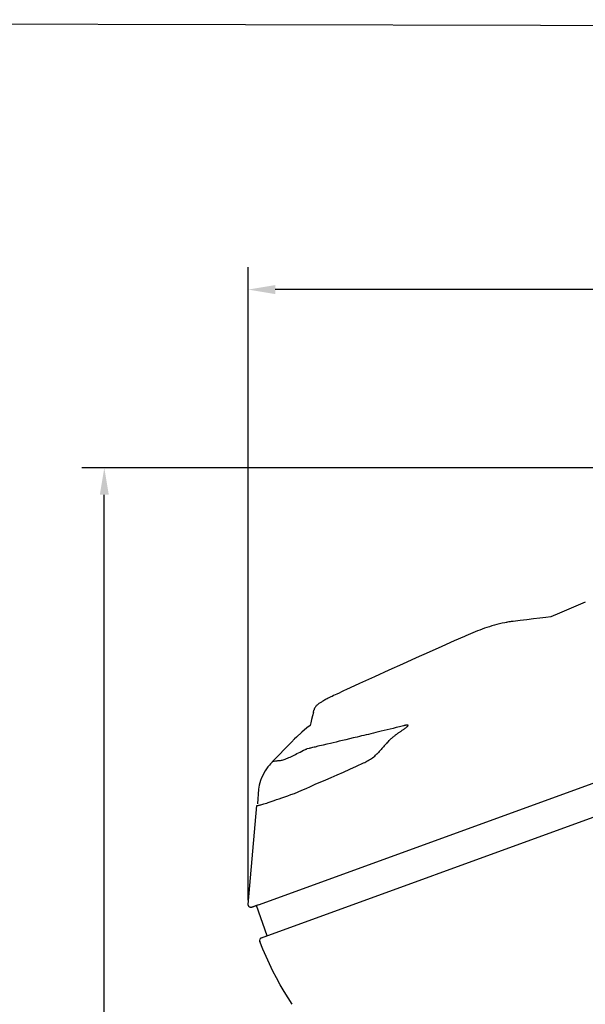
# Model space of a CAD drawing. Header units: millimetres. Extents: x 46 to 505, y 156 to 494.
# Tile 18 of 19: x 250 to 313, y 385 to 494. Entities that reach past the tile are written whole.
import ezdxf

# ---------------------------------------------------------------- set-up
doc = ezdxf.new("R2010")
doc.units = ezdxf.units.MM
doc.header["$LTSCALE"] = 32.67
doc.header["$PDMODE"] = 3
doc.header["$PDSIZE"] = 8
doc.layers.get('0').update_dxf_attribs({"linetype": 'CONTINUOUS'})
doc.layers.get('Defpoints').update_dxf_attribs({"linetype": 'CONTINUOUS'})
doc.layers.add('00_COMPONENTS', color=7, linetype='CONTINUOUS')
doc.layers.add('51__DRAFT_DIMS', color=7, linetype='CONTINUOUS')
doc.styles.get("Standard").update_dxf_attribs({"font": 'simfang.ttf'})
doc.dimstyles.new('DIMSTYLE_1', dxfattribs={"dimtxt": 3, "dimasz": 3, "dimexe": 2.5, "dimexo": 0.5, "dimgap": 0.75, "dimtad": 1, "dimdsep": 46, "dimtxsty": 'STANDARD', "dimblk": '_FILLED', "dimblk1": '_FILLED', "dimblk2": '_FILLED', "dimcen": 0.09, "dimazin": 2, "dimtp": 0.1, "dimtm": 0.1, "dimtfac": 1, "dimtdec": 0, "dimtofl": 0, "dimtmove": 0, "dimatfit": 3, "dimldrblk": '_FILLED', "dimfxl": 1, "dimtolj": 1, "dimarcsym": 0})

# ---------------------------------------------------------------- blocks, each defined once
blk = doc.blocks.new('_FILLED')
at = {"color": 0, "linetype": 'ByBlock'}
blk.add_solid([(0, 0), (-1, 0.167), (-1, -0.167)], dxfattribs=at)
blk = doc.blocks.new('*D33')
at = {"layer": '51__DRAFT_DIMS', "color": 0, "lineweight": -2}
for p, q in [((342.8, 444.24), (257.06, 444.24)), ((259.56, 257.06), (259.56, 441.24)), ((309.89, 254.06), (257.06, 254.06))]:
    blk.add_line(p, q, dxfattribs=at)
at = {"layer": 'Defpoints', "color": 0}
for p in [(259.56, 444.24), (343.3, 444.24), (310.39, 254.06)]:
    blk.add_point(p, dxfattribs=at)
at = {"layer": '51__DRAFT_DIMS', "color": 0, "linetype": 'ByBlock', "lineweight": -2, "xscale": 3, "yscale": 3, "zscale": 3}
for p, rotation in [((259.56, 444.24), 90), ((259.56, 254.06), 270)]:
    blk.add_blockref('_FILLED', p, dxfattribs=dict(at, rotation=rotation))
at = {"layer": '51__DRAFT_DIMS', "color": 0, "insert": (254.81, 348.7), "char_height": 3, "attachment_point": 2, "rotation": 90, "line_spacing_factor": 0.9}
blk.add_mtext('\\A1;190.2', dxfattribs=at)
blk = doc.blocks.new('*D35')
at = {"layer": '51__DRAFT_DIMS', "color": 0, "lineweight": -2}
for p, q in [((275.55, 396.24), (275.55, 466.53)), ((362.13, 413.96), (362.13, 466.53)), ((359.13, 464.03), (278.55, 464.03))]:
    blk.add_line(p, q, dxfattribs=at)
at = {"layer": 'Defpoints', "color": 0}
for p in [(275.55, 464.03), (362.13, 413.46), (275.55, 395.74)]:
    blk.add_point(p, dxfattribs=at)
at = {"layer": '51__DRAFT_DIMS', "color": 0, "linetype": 'ByBlock', "lineweight": -2, "xscale": 3, "yscale": 3, "zscale": 3, "rotation": 180}
blk.add_blockref('_FILLED', (275.55, 464.03), dxfattribs=at)
at = {"layer": '51__DRAFT_DIMS', "color": 0, "linetype": 'ByBlock', "lineweight": -2, "xscale": 3, "yscale": 3, "zscale": 3}
blk.add_blockref('_FILLED', (362.13, 464.03), dxfattribs=at)
at = {"layer": '51__DRAFT_DIMS', "color": 0, "insert": (318.79, 468.78), "char_height": 3, "attachment_point": 2, "line_spacing_factor": 0.9}
blk.add_mtext('\\A1;86.6', dxfattribs=at)

msp = doc.modelspace()

# ---------------------------------------------------------------- linework, layer by layer
for p, q in [((276.691, 395.702), (348.782, 421.941)), ((278.134, 411.484), (278.231, 411.6))]:
    msp.add_line(p, q)
msp.add_lwpolyline([(45.82, 494.004), (504.633, 492.941), (505.334, 155.538), (46.522, 156.601)], close=True)
at = {"layer": '00_COMPONENTS'}
for p, q in [((312.997, 429.307), (310.111, 428.092)), ((307.932, 427.538), (307.228, 427.452)), ((308.619, 427.623), (307.932, 427.538)), ((309.17, 427.693), (308.619, 427.623)), ((310.111, 428.092), (309.17, 427.693)), ((302.066, 426.506), (301.797, 426.414)), ((302.339, 426.596), (302.066, 426.506)), ((302.617, 426.682), (302.339, 426.596)), ((302.896, 426.764), (302.617, 426.682)), ((303.178, 426.841), (302.896, 426.764)), ((303.463, 426.912), (303.178, 426.841)), ((303.751, 426.979), (303.463, 426.912)), ((304.039, 427.038), (303.751, 426.979)), ((304.197, 427.067), (304.039, 427.038)), ((304.224, 427.072), (304.197, 427.067)), ((304.368, 427.096), (304.224, 427.072)), ((304.505, 427.117), (304.368, 427.096)), ((304.637, 427.137), (304.505, 427.117)), ((304.764, 427.154), (304.637, 427.137)), ((304.884, 427.169), (304.764, 427.154)), ((304.998, 427.183), (304.884, 427.169)), ((305.76, 427.274), (304.998, 427.183)), ((306.504, 427.364), (305.76, 427.274)), ((307.228, 427.452), (306.504, 427.364)), ((299.575, 425.518), (298.426, 425.007)), ((299.708, 425.575), (299.575, 425.516)), ((299.986, 425.698), (299.708, 425.575)), ((300.257, 425.814), (299.986, 425.698)), ((300.516, 425.922), (300.257, 425.814)), ((300.768, 426.025), (300.516, 425.922)), ((301.023, 426.126), (300.768, 426.025)), ((301.28, 426.225), (301.023, 426.126)), ((301.535, 426.32), (301.28, 426.225)), ((301.797, 426.414), (301.535, 426.32)), ((297.065, 424.401), (295.657, 423.773)), ((298.426, 425.007), (297.065, 424.401)), ((295.657, 423.773), (294.203, 423.123)), ((292.702, 422.45), (291.155, 421.754)), ((294.203, 423.123), (292.702, 422.45)), ((289.564, 421.033), (287.928, 420.286)), ((291.155, 421.754), (289.564, 421.033)), ((287.928, 420.286), (286.4, 419.583)), ((284.863, 418.861), (284.714, 418.788)), ((285.029, 418.94), (284.863, 418.861)), ((285.208, 419.026), (285.029, 418.94)), ((285.404, 419.119), (285.208, 419.026)), ((285.636, 419.227), (285.404, 419.119)), ((285.908, 419.355), (285.636, 419.227)), ((286.215, 419.497), (285.908, 419.355)), ((286.4, 419.583), (286.215, 419.497)), ((277.008, 392.035), (349.851, 418.547)), ((283.074, 417.76), (283.021, 417.691)), ((283.129, 417.822), (283.074, 417.76)), ((283.184, 417.877), (283.129, 417.822)), ((283.238, 417.927), (283.184, 417.877)), ((283.293, 417.972), (283.238, 417.927)), ((283.348, 418.015), (283.293, 417.972)), ((283.403, 418.055), (283.348, 418.015)), ((283.463, 418.097), (283.403, 418.055)), ((283.528, 418.14), (283.463, 418.097)), ((283.598, 418.185), (283.528, 418.14)), ((283.672, 418.23), (283.598, 418.185)), ((283.75, 418.277), (283.672, 418.23)), ((283.832, 418.325), (283.75, 418.277)), ((283.92, 418.375), (283.832, 418.325)), ((284.013, 418.426), (283.92, 418.375)), ((284.111, 418.48), (284.013, 418.426)), ((284.216, 418.535), (284.111, 418.48)), ((284.328, 418.594), (284.216, 418.535)), ((284.447, 418.654), (284.328, 418.594)), ((284.576, 418.719), (284.447, 418.654)), ((284.714, 418.788), (284.576, 418.719)), ((282.687, 416.677), (282.588, 416.29)), ((282.79, 417.077), (282.687, 416.677)), ((282.79, 417.077), (282.856, 417.334)), ((282.861, 417.356), (282.855, 417.331)), ((282.889, 417.441), (282.861, 417.356)), ((282.927, 417.531), (282.889, 417.441)), ((282.972, 417.616), (282.927, 417.531)), ((283.021, 417.691), (282.972, 417.616)), ((282.419, 415.638), (282.073, 415.372)), ((282.491, 415.916), (282.419, 415.638)), ((282.588, 416.29), (282.491, 415.916)), ((292.793, 415.589), (292.366, 415.483)), ((292.841, 415.6), (292.793, 415.589)), ((292.888, 415.611), (292.841, 415.6)), ((292.934, 415.622), (292.888, 415.611)), ((292.978, 415.632), (292.934, 415.622)), ((293.02, 415.641), (292.978, 415.632)), ((293.061, 415.65), (293.02, 415.641)), ((293.1, 415.657), (293.061, 415.65)), ((293.137, 415.663), (293.1, 415.657)), ((293.171, 415.668), (293.137, 415.663)), ((293.204, 415.672), (293.171, 415.668)), ((293.233, 415.672), (293.204, 415.672)), ((293.21, 415.495), (293.24, 415.526)), ((293.257, 415.67), (293.233, 415.672)), ((293.24, 415.526), (293.264, 415.554)), ((293.261, 415.669), (293.257, 415.67)), ((293.278, 415.665), (293.261, 415.669)), ((293.264, 415.554), (293.283, 415.582)), ((293.292, 415.656), (293.278, 415.665)), ((293.283, 415.582), (293.296, 415.606)), ((293.3, 415.643), (293.292, 415.656)), ((293.296, 415.606), (293.301, 415.626)), ((293.301, 415.626), (293.3, 415.643)), ((281.49, 414.879), (280.914, 414.342)), ((282.073, 415.372), (281.49, 414.879)), ((288.139, 414.456), (287.897, 414.398)), ((288.387, 414.516), (288.139, 414.456)), ((288.642, 414.577), (288.387, 414.516)), ((288.905, 414.64), (288.642, 414.577)), ((289.175, 414.705), (288.905, 414.64)), ((289.452, 414.772), (289.175, 414.705)), ((289.738, 414.841), (289.452, 414.772)), ((290.032, 414.912), (289.738, 414.841)), ((290.335, 414.986), (290.032, 414.912)), ((290.647, 415.062), (290.335, 414.986)), ((290.97, 415.141), (290.647, 415.062)), ((291.302, 415.222), (290.97, 415.141)), ((291.645, 415.306), (291.302, 415.222)), ((292, 415.393), (291.645, 415.306)), ((291.648, 414.359), (291.719, 414.418)), ((291.719, 414.418), (291.788, 414.474)), ((291.788, 414.474), (291.857, 414.528)), ((291.857, 414.528), (291.924, 414.58)), ((291.924, 414.58), (291.989, 414.63)), ((291.989, 414.63), (292.054, 414.678)), ((292.366, 415.483), (292, 415.393)), ((292.054, 414.678), (292.117, 414.724)), ((292.117, 414.724), (292.179, 414.768)), ((292.179, 414.768), (292.24, 414.81)), ((292.24, 414.81), (292.299, 414.851)), ((292.299, 414.851), (292.357, 414.89)), ((292.357, 414.89), (292.414, 414.927)), ((292.414, 414.927), (292.469, 414.963)), ((292.469, 414.963), (292.537, 415.007)), ((292.537, 415.007), (292.602, 415.05)), ((292.602, 415.05), (292.666, 415.092)), ((292.666, 415.092), (292.727, 415.132)), ((292.727, 415.132), (292.786, 415.172)), ((292.786, 415.172), (292.842, 415.211)), ((292.842, 415.211), (292.897, 415.25)), ((292.897, 415.25), (292.95, 415.287)), ((292.95, 415.287), (293, 415.324)), ((293, 415.324), (293.048, 415.36)), ((293.048, 415.36), (293.095, 415.396)), ((293.095, 415.396), (293.137, 415.43)), ((293.137, 415.43), (293.175, 415.463)), ((293.175, 415.463), (293.21, 415.495)), ((280.341, 413.767), (278.226, 411.602)), ((280.702, 414.133), (280.341, 413.767)), ((280.702, 414.133), (280.636, 414.066)), ((280.914, 414.342), (280.702, 414.133)), ((283.888, 413.448), (283.299, 413.309)), ((284.278, 413.539), (283.888, 413.448)), ((284.7, 413.639), (284.278, 413.539)), ((285, 413.709), (284.7, 413.639)), ((285.318, 413.784), (285, 413.709)), ((285.653, 413.864), (285.318, 413.784)), ((286.009, 413.948), (285.653, 413.864)), ((286.386, 414.037), (286.009, 413.948)), ((286.786, 414.132), (286.386, 414.037)), ((287.211, 414.234), (286.786, 414.132)), ((287.433, 414.287), (287.211, 414.234)), ((287.662, 414.342), (287.433, 414.287)), ((287.897, 414.398), (287.662, 414.342)), ((290.656, 413.354), (290.571, 413.256)), ((290.739, 413.449), (290.656, 413.354)), ((290.821, 413.541), (290.739, 413.449)), ((290.901, 413.631), (290.821, 413.541)), ((290.98, 413.718), (290.901, 413.631)), ((290.98, 413.718), (291.009, 413.749)), ((291.009, 413.749), (291.037, 413.779)), ((291.037, 413.779), (291.117, 413.863)), ((291.117, 413.863), (291.196, 413.944)), ((291.196, 413.944), (291.274, 414.022)), ((291.274, 414.022), (291.352, 414.095)), ((291.352, 414.095), (291.428, 414.166)), ((291.428, 414.166), (291.502, 414.233)), ((291.502, 414.233), (291.576, 414.297)), ((291.576, 414.297), (291.648, 414.359)), ((280.342, 412.183), (280.49, 412.256)), ((280.49, 412.256), (280.642, 412.332)), ((280.642, 412.332), (280.8, 412.412)), ((280.8, 412.412), (280.965, 412.496)), ((280.965, 412.496), (281.135, 412.583)), ((281.135, 412.583), (281.315, 412.674)), ((281.315, 412.674), (281.506, 412.772)), ((281.506, 412.772), (281.706, 412.873)), ((281.706, 412.873), (281.915, 412.975)), ((281.915, 412.975), (281.966, 412.989)), ((281.966, 412.989), (282.017, 413.002)), ((282.017, 413.002), (282.068, 413.015)), ((282.31, 413.075), (282.069, 413.015)), ((282.397, 413.096), (282.31, 413.075)), ((282.486, 413.117), (282.397, 413.096)), ((282.579, 413.139), (282.486, 413.117)), ((282.674, 413.162), (282.579, 413.139)), ((282.873, 413.209), (282.674, 413.162)), ((282.976, 413.233), (282.873, 413.209)), ((283.299, 413.309), (282.976, 413.233)), ((289.486, 412.139), (289.598, 412.231)), ((289.598, 412.231), (289.705, 412.325)), ((289.705, 412.325), (289.807, 412.422)), ((289.825, 412.439), (289.807, 412.422)), ((289.842, 412.456), (289.825, 412.439)), ((289.86, 412.473), (289.842, 412.456)), ((289.877, 412.491), (289.86, 412.473)), ((289.894, 412.508), (289.877, 412.491)), ((289.911, 412.525), (289.894, 412.508)), ((290.011, 412.63), (289.911, 412.525)), ((290.11, 412.735), (290.011, 412.63)), ((290.206, 412.841), (290.11, 412.735)), ((290.301, 412.947), (290.206, 412.841)), ((290.394, 413.052), (290.301, 412.947)), ((290.484, 413.155), (290.394, 413.052)), ((290.571, 413.256), (290.484, 413.155)), ((277.898, 411.232), (277.739, 411.036)), ((278.019, 411.367), (277.898, 411.232)), ((278.059, 411.408), (278.019, 411.367)), ((278.033, 411.381), (278.019, 411.367)), ((278.053, 411.402), (278.033, 411.381)), ((278.053, 411.402), (278.134, 411.484)), ((278.226, 411.601), (278.226, 411.602)), ((278.226, 411.601), (278.226, 411.601)), ((278.228, 411.6), (278.226, 411.601)), ((278.226, 411.601), (278.226, 411.601)), ((278.226, 411.601), (278.226, 411.601)), ((278.229, 411.6), (278.228, 411.6)), ((278.23, 411.6), (278.229, 411.6)), ((278.232, 411.6), (278.23, 411.6)), ((278.235, 411.6), (278.232, 411.6)), ((278.245, 411.601), (278.235, 411.6)), ((278.249, 411.601), (278.245, 411.601)), ((278.254, 411.602), (278.249, 411.601)), ((278.259, 411.602), (278.254, 411.602)), ((278.266, 411.603), (278.259, 411.602)), ((278.281, 411.604), (278.266, 411.603)), ((278.289, 411.605), (278.281, 411.604)), ((278.299, 411.606), (278.289, 411.605)), ((278.31, 411.607), (278.299, 411.606)), ((278.322, 411.608), (278.31, 411.607)), ((278.335, 411.61), (278.322, 411.608)), ((278.35, 411.612), (278.335, 411.61)), ((278.367, 411.615), (278.35, 411.612)), ((278.385, 411.618), (278.367, 411.615)), ((278.405, 411.621), (278.385, 411.618)), ((278.427, 411.625), (278.405, 411.621)), ((278.565, 411.649), (278.427, 411.625)), ((278.598, 411.654), (278.565, 411.649)), ((278.631, 411.659), (278.598, 411.654)), ((278.665, 411.665), (278.631, 411.659)), ((278.699, 411.67), (278.665, 411.665)), ((278.733, 411.674), (278.699, 411.67)), ((278.8, 411.683), (278.733, 411.674)), ((278.868, 411.692), (278.8, 411.683)), ((278.902, 411.696), (278.868, 411.692)), ((278.937, 411.702), (278.902, 411.696)), ((278.973, 411.707), (278.937, 411.702)), ((279.009, 411.714), (278.973, 411.707)), ((279.008, 411.713), (279.076, 411.727)), ((279.076, 411.727), (279.152, 411.744)), ((279.152, 411.744), (279.237, 411.763)), ((279.237, 411.763), (279.333, 411.788)), ((279.333, 411.788), (279.437, 411.818)), ((279.437, 411.818), (279.549, 411.853)), ((279.549, 411.853), (279.667, 411.894)), ((279.667, 411.894), (279.792, 411.94)), ((279.792, 411.94), (279.922, 411.992)), ((279.922, 411.992), (280.057, 412.05)), ((280.057, 412.05), (280.197, 412.114)), ((280.197, 412.114), (280.342, 412.183)), ((287.591, 411.115), (288.374, 411.475)), ((288.374, 411.475), (288.492, 411.528)), ((288.492, 411.528), (288.612, 411.587)), ((288.612, 411.587), (288.735, 411.651)), ((288.735, 411.651), (288.862, 411.72)), ((288.862, 411.72), (288.993, 411.795)), ((288.993, 411.795), (289.121, 411.875)), ((289.121, 411.875), (289.246, 411.959)), ((289.246, 411.959), (289.368, 412.048)), ((289.368, 412.048), (289.486, 412.139)), ((277.158, 410.074), (277.035, 409.798)), ((277.291, 410.336), (277.158, 410.074)), ((277.434, 410.585), (277.291, 410.336)), ((277.584, 410.819), (277.434, 410.585)), ((277.739, 411.036), (277.584, 410.819)), ((284.777, 409.864), (285.431, 410.145)), ((285.431, 410.145), (286.118, 410.447)), ((286.118, 410.447), (286.839, 410.772)), ((286.839, 410.772), (287.591, 411.115)), ((276.776, 408.993), (276.731, 408.758)), ((276.84, 409.244), (276.776, 408.993)), ((276.927, 409.515), (276.84, 409.244)), ((277.035, 409.798), (276.927, 409.515)), ((282.473, 408.861), (283.001, 409.092)), ((283.001, 409.092), (284.153, 409.595)), ((284.153, 409.595), (284.777, 409.864)), ((276.704, 408.541), (276.562, 406.918)), ((276.731, 408.758), (276.704, 408.541)), ((279.94, 407.811), (280.3, 407.944)), ((280.3, 407.944), (280.679, 408.088)), ((280.679, 408.088), (281.086, 408.251)), ((281.086, 408.251), (281.52, 408.438)), ((281.52, 408.438), (281.98, 408.642)), ((281.98, 408.642), (282.473, 408.861)), ((276.672, 406.755), (276.731, 406.765)), ((276.731, 406.765), (276.797, 406.779)), ((276.797, 406.779), (276.871, 406.797)), ((276.871, 406.797), (276.956, 406.816)), ((276.956, 406.816), (277.055, 406.839)), ((277.055, 406.839), (277.167, 406.869)), ((277.167, 406.869), (277.295, 406.91)), ((277.295, 406.91), (277.438, 406.959)), ((277.438, 406.959), (277.599, 407.014)), ((277.599, 407.014), (277.78, 407.076)), ((277.78, 407.076), (277.98, 407.146)), ((277.98, 407.146), (278.201, 407.222)), ((278.201, 407.222), (278.442, 407.302)), ((278.442, 407.302), (278.702, 407.389)), ((278.702, 407.389), (278.983, 407.483)), ((278.983, 407.483), (279.283, 407.583)), ((279.283, 407.583), (279.6, 407.691)), ((279.6, 407.691), (279.94, 407.811)), ((275.553, 395.742), (276.514, 406.755)), ((276.514, 406.755), (276.548, 406.752)), ((276.548, 406.752), (276.564, 406.751)), ((276.564, 406.751), (276.616, 406.75)), ((276.616, 406.75), (276.672, 406.755)), ((275.552, 395.701), (275.553, 395.742)), ((275.557, 395.66), (275.552, 395.701)), ((275.568, 395.62), (275.557, 395.66)), ((275.584, 395.581), (275.568, 395.62)), ((275.606, 395.544), (275.584, 395.581)), ((275.632, 395.512), (275.606, 395.544)), ((275.662, 395.483), (275.632, 395.512)), ((275.695, 395.46), (275.662, 395.483)), ((275.731, 395.442), (275.695, 395.46)), ((275.769, 395.429), (275.731, 395.442)), ((275.809, 395.421), (275.769, 395.429)), ((275.848, 395.418), (275.809, 395.421)), ((275.886, 395.419), (275.848, 395.418)), ((275.922, 395.424), (275.886, 395.419)), ((275.955, 395.434), (275.922, 395.424)), ((276.691, 395.702), (275.955, 395.434)), ((275.955, 395.434), (276.452, 395.615)), ((277.668, 392.275), (276.452, 395.615)), ((277.179, 390.791), (276.831, 391.642)), ((277.668, 392.275), (277.476, 392.205)), ((277.539, 389.959), (277.179, 390.791)), ((277.913, 389.148), (277.539, 389.959)), ((278.299, 388.356), (277.913, 389.148)), ((278.698, 387.584), (278.299, 388.356)), ((279.11, 386.828), (278.698, 387.584)), ((279.535, 386.089), (279.11, 386.828)), ((279.973, 385.366), (279.535, 386.089)), ((280.423, 384.659), (279.973, 385.366))]:
    msp.add_line(p, q, dxfattribs=at)
msp.add_arc((277.11, 391.753), 0.3, 109.99994, 201.55766, dxfattribs=at)

# ---------------------------------------------------------------- dimensions: what is measured, and where the dimension line sits
at = {"layer": '51__DRAFT_DIMS'}
for base, p1, p2, angle, text, picture, middle in [((275.553, 464.03), (362.135, 413.462), (275.553, 395.742), 180, '86.6', '*D35', (318.794, 464.03)), ((259.559, 444.241), (310.395, 254.058), (343.301, 444.241), 90, '190.2', '*D33', (259.559, 348.703))]:
    dim = msp.add_linear_dim(base=base, p1=p1, p2=p2, angle=angle, text=text, dimstyle='DIMSTYLE_1', dxfattribs=at)
    dim.commit()
    dim.dimension.update_dxf_attribs({"geometry": picture, "text_midpoint": middle, "dimtype": 160})

doc.saveas('drawing.dxf')
